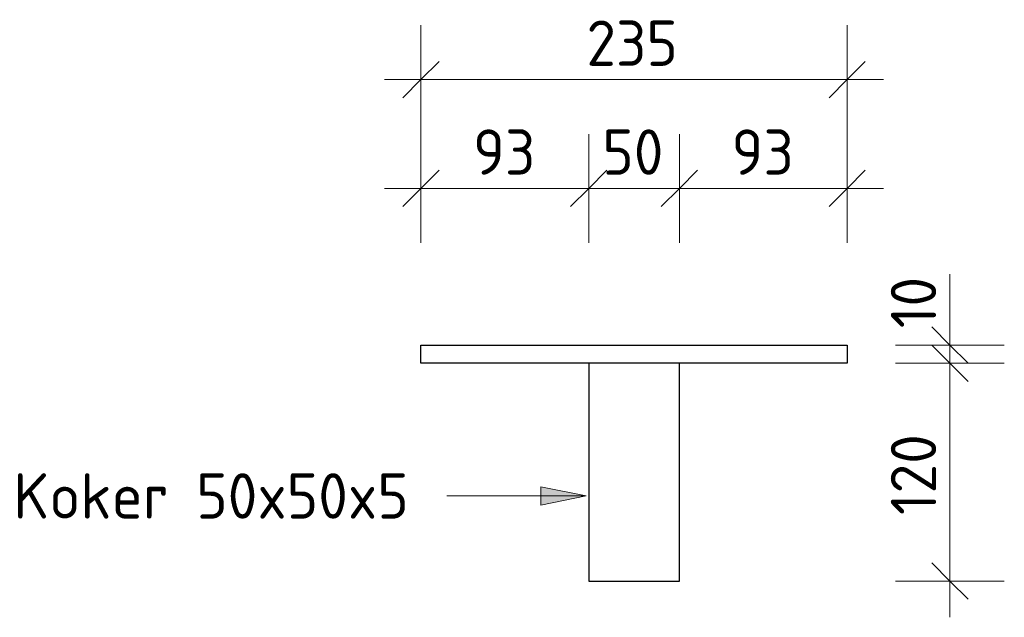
# Model space of a CAD drawing. Header units: millimetres. Extents: x -236366 to -208453, y -103 to 146229.
# Tile 5 of 10: x -208996 to -208453, y -70 to 259. Entities that reach past the tile are written whole.
import ezdxf

# ---------------------------------------------------------------- set-up
doc = ezdxf.new("R2010")
doc.units = ezdxf.units.MM
for name, color, linetype, lineweight in [('N-CO-BC-BETONVORM-G', 50, 'Continuous', 25), ('N-CO-SC-STAALVORM-G', 10, 'Continuous', 25), ('X-XX-AL-M', 7, 'Continuous', 18), ('X-XX-AL-M-10', 7, 'Continuous', 18), ('X-XX-AL-T25-1', 7, 'Continuous', 13)]:
    doc.layers.add(name, color=color, linetype=linetype, lineweight=lineweight)
doc.styles.add('NLCS-ISO', font='NLCS-ISO.ttf', dxfattribs={"height": 25})
doc.dimstyles.new('2_5_NLCS_diagonal', dxfattribs={"dimscale": 304.8, "dimtxt": 25.068874, "dimasz": 0.065617, "dimexe": 0.098425, "dimexo": 0.0625, "dimgap": 0, "dimtad": 1, "dimdec": 0, "dimzin": 0, "dimdsep": 46, "dimtxsty": 'NLCS-ISO', "dimblk1": 'OBLIQUE', "dimblk2": 'OBLIQUE', "dimsah": 1, "dimcen": 0.09, "dimdle": 0.065617, "dimazin": 0, "dimtfac": 1, "dimtdec": 4, "dimtix": 1, "dimtmove": 0, "dimatfit": 3, "dimfxl": 0.098425, "dimfxlon": 1, "dimtvp": 1, "dimtolj": 1, "dimtzin": 0, "dimarcsym": 2})
doc.dimstyles.new('2_5_NLCS_diagonal_3', dxfattribs={"dimscale": 304.8, "dimtxt": 25.068874, "dimasz": 0.065617, "dimexe": 0.098425, "dimexo": 0.0625, "dimgap": 0, "dimtad": 1, "dimdec": 0, "dimzin": 0, "dimdsep": 46, "dimtxsty": 'NLCS-ISO', "dimblk1": 'OBLIQUE', "dimblk2": 'OBLIQUE', "dimsah": 1, "dimcen": 0.09, "dimdle": 0.065617, "dimazin": 0, "dimtfac": 1, "dimtdec": 4, "dimtix": 1, "dimtmove": 1, "dimatfit": 3, "dimfxl": 0.098425, "dimfxlon": 1, "dimtvp": 1, "dimtolj": 1, "dimtzin": 0, "dimarcsym": 2})

# ---------------------------------------------------------------- blocks, each defined once
blk = doc.blocks.new('GM_Bevestigingsplaat radardetector2 - GM_Bevestigingsplaat radardetector2-3834855-Detail type Z - zijaanzicht - Dependent 2')
at = {"layer": 'N-CO-SC-STAALVORM-G'}
for p, q in [((-237897.01, 80), (-237662.01, 80)), ((-237897.01, 70), (-237897.01, 80)), ((-237662.01, 80), (-237662.01, 70)), ((-237662.01, 70), (-237897.01, 70)), ((-237804.51, 70), (-237804.51, -50)), ((-237754.51, -50), (-237754.51, 70)), ((-237804.51, -50), (-237754.51, -50))]:
    blk.add_line(p, q, dxfattribs=at)
blk = doc.blocks.new('DIMBLOCK132-Detail type Z - zijaanzicht - Dependent 2')
at = {"layer": 'X-XX-AL-M-10'}
for p, q in [((-208774.61, 196.35), (-208774.61, 256.35)), ((-208539.61, 196.35), (-208539.61, 256.35)), ((-208774.61, 226.35), (-208764.61, 236.35)), ((-208539.61, 226.35), (-208529.61, 236.35)), ((-208794.61, 226.35), (-208519.61, 226.35)), ((-208774.61, 226.35), (-208784.61, 216.35)), ((-208774.61, 226.35), (-208774.61, 196.35)), ((-208539.61, 226.35), (-208549.61, 216.35)), ((-208539.61, 226.35), (-208539.61, 196.35))]:
    blk.add_line(p, q, dxfattribs=at)
at = {"layer": 'X-XX-AL-M-10', "color": 0, "insert": (-208683.36, 258.92), "char_height": 25, "width": 63.0033, "attachment_point": 1, "line_spacing_factor": 1.135194, "style": 'NLCS-ISO'}
blk.add_mtext('235', dxfattribs=at)
blk = doc.blocks.new('_Oblique')
at = {"color": 0, "linetype": 'ByBlock', "lineweight": -2}
blk.add_line((-0.5, -0.5), (0.5, 0.5), dxfattribs=at)
blk = doc.blocks.new('DIMBLOCK133-Detail type Z - zijaanzicht - Dependent 2')
at = {"layer": 'X-XX-AL-M-10'}
for p, q in [((-208774.61, 136.35), (-208774.61, 196.35)), ((-208682.11, 136.35), (-208682.11, 196.35)), ((-208774.61, 166.35), (-208764.61, 176.35)), ((-208682.11, 166.35), (-208672.11, 176.35)), ((-208794.61, 166.35), (-208682.11, 166.35)), ((-208774.61, 166.35), (-208784.61, 156.35)), ((-208774.61, 166.35), (-208774.61, 136.35)), ((-208682.11, 166.35), (-208692.11, 156.35)), ((-208682.11, 166.35), (-208682.11, 136.35))]:
    blk.add_line(p, q, dxfattribs=at)
at = {"layer": 'X-XX-AL-M-10', "color": 0, "insert": (-208745.86, 198.92), "char_height": 25, "width": 42.0022, "attachment_point": 1, "line_spacing_factor": 1.135194, "style": 'NLCS-ISO'}
blk.add_mtext('93', dxfattribs=at)
blk = doc.blocks.new('DIMBLOCK134-Detail type Z - zijaanzicht - Dependent 2')
at = {"layer": 'X-XX-AL-M-10'}
for p, q in [((-208682.11, 136.35), (-208682.11, 196.35)), ((-208632.11, 136.35), (-208632.11, 196.35)), ((-208682.11, 166.35), (-208672.11, 176.35)), ((-208632.11, 166.35), (-208622.11, 176.35)), ((-208682.11, 166.35), (-208692.11, 156.35)), ((-208682.11, 166.35), (-208632.11, 166.35)), ((-208682.11, 166.35), (-208682.11, 136.35)), ((-208632.11, 166.35), (-208642.11, 156.35)), ((-208632.11, 166.35), (-208632.11, 136.35))]:
    blk.add_line(p, q, dxfattribs=at)
at = {"layer": 'X-XX-AL-M-10', "color": 0, "insert": (-208674.61, 198.92), "char_height": 25, "width": 42.0022, "attachment_point": 1, "line_spacing_factor": 1.135194, "style": 'NLCS-ISO'}
blk.add_mtext('50', dxfattribs=at)
blk = doc.blocks.new('DIMBLOCK135-Detail type Z - zijaanzicht - Dependent 2')
at = {"layer": 'X-XX-AL-M-10'}
for p, q in [((-208632.11, 136.35), (-208632.11, 196.35)), ((-208539.61, 136.35), (-208539.61, 196.35)), ((-208632.11, 166.35), (-208622.11, 176.35)), ((-208539.61, 166.35), (-208529.61, 176.35)), ((-208632.11, 166.35), (-208642.11, 156.35)), ((-208632.11, 166.35), (-208519.61, 166.35)), ((-208632.11, 166.35), (-208632.11, 136.35)), ((-208539.61, 166.35), (-208549.61, 156.35)), ((-208539.61, 166.35), (-208539.61, 136.35))]:
    blk.add_line(p, q, dxfattribs=at)
at = {"layer": 'X-XX-AL-M-10', "color": 0, "insert": (-208603.36, 198.92), "char_height": 25, "width": 42.0022, "attachment_point": 1, "line_spacing_factor": 1.135194, "style": 'NLCS-ISO'}
blk.add_mtext('93', dxfattribs=at)
blk = doc.blocks.new('DIMBLOCK136-Detail type Z - zijaanzicht - Dependent 2')
at = {"layer": 'X-XX-AL-M-10'}
for p, q in [((-208482.96, 119.12), (-208482.96, 89.33)), ((-208482.96, 100), (-208482.96, 70)), ((-208482.96, 80), (-208492.96, 90)), ((-208482.96, 89.33), (-208482.96, 75)), ((-208512.96, 80), (-208452.96, 80)), ((-208482.96, 80), (-208512.96, 80)), ((-208482.96, 70), (-208492.96, 80)), ((-208482.96, 80), (-208472.96, 70)), ((-208512.96, 70), (-208452.96, 70)), ((-208482.96, 70), (-208512.96, 70)), ((-208482.96, 70), (-208472.96, 60))]:
    blk.add_line(p, q, dxfattribs=at)
at = {"layer": 'X-XX-AL-M-10', "color": 0, "insert": (-208515.53, 89.33), "char_height": 25, "width": 35.7586, "attachment_point": 1, "rotation": 90, "line_spacing_factor": 1.135194, "style": 'NLCS-ISO'}
blk.add_mtext('10', dxfattribs=at)
blk = doc.blocks.new('DIMBLOCK137-Detail type Z - zijaanzicht - Dependent 2')
at = {"layer": 'X-XX-AL-M-10'}
for p, q in [((-208482.96, 70), (-208492.96, 80)), ((-208512.96, 70), (-208452.96, 70)), ((-208482.96, 70), (-208512.96, 70)), ((-208482.96, 70), (-208482.96, -70)), ((-208482.96, 70), (-208472.96, 60)), ((-208482.96, -50), (-208492.96, -40)), ((-208512.96, -50), (-208452.96, -50)), ((-208482.96, -50), (-208512.96, -50)), ((-208482.96, -50), (-208472.96, -60))]:
    blk.add_line(p, q, dxfattribs=at)
at = {"layer": 'X-XX-AL-M-10', "color": 0, "insert": (-208515.53, -13.65), "char_height": 25, "width": 56.7597, "attachment_point": 1, "rotation": 90, "line_spacing_factor": 1.135194, "style": 'NLCS-ISO'}
blk.add_mtext('120', dxfattribs=at)

msp = doc.modelspace()

# ---------------------------------------------------------------- hatches: boundary and pattern name
at = {"layer": 'X-XX-AL-T25-1'}
msp.add_hatch(color=256, dxfattribs=at).paths.add_polyline_path([(-208683.44, -3.12), (-208708.44, 1.88), (-208708.44, -8.12)], flags=0)

# ---------------------------------------------------------------- linework, layer by layer
for p, q in [((-208683.44, -3.12), (-208708.44, 1.88)), ((-208708.44, 1.88), (-208708.44, -8.12)), ((-208759.78, -3.12), (-208760.41, -3.12)), ((-208683.44, -3.12), (-208759.78, -3.12)), ((-208708.44, -8.12), (-208683.44, -3.12))]:
    msp.add_line(p, q, dxfattribs=at)

# ---------------------------------------------------------------- block references
at = {"layer": 'N-CO-BC-BETONVORM-G'}
msp.add_blockref('GM_Bevestigingsplaat radardetector2 - GM_Bevestigingsplaat radardetector2-3834855-Detail type Z - zijaanzicht - Dependent 2', (29122.41, 0), dxfattribs=at)

# ---------------------------------------------------------------- texts
at = {"layer": 'X-XX-AL-T25-1', "insert": (-208999.28, 9.38), "char_height": 25, "width": 277.3839, "attachment_point": 1, "style": 'NLCS-ISO'}
msp.add_mtext('Koker 50x50x5', dxfattribs=at)

# ---------------------------------------------------------------- dimensions: what is measured, and where the dimension line sits
at = {"layer": 'X-XX-AL-M'}
for base, p1, p2, override, picture, middle in [((-208539.61, 226.35), (-208774.61, 196.35), (-208539.61, 196.35), {"dimpost": '<>', "dimfxl": 235}, 'DIMBLOCK132-Detail type Z - zijaanzicht - Dependent 2', (-208657.11, 238.85)), ((-208682.10697642, 166.34905406), (-208774.60697642, 136.34905406), (-208682.10697642, 136.34905406), {"dimpost": '<>', "dimfxl": 92.5}, 'DIMBLOCK133-Detail type Z - zijaanzicht - Dependent 2', (-208728.35697642, 178.84905406)), ((-208632.11, 166.35), (-208682.11, 136.35), (-208632.11, 136.35), {"dimpost": '<>', "dimfxl": 50}, 'DIMBLOCK134-Detail type Z - zijaanzicht - Dependent 2', (-208657.11, 178.85)), ((-208539.60697642, 166.34905406), (-208632.10697642, 136.34905406), (-208539.60697642, 136.34905406), {"dimpost": '<>', "dimfxl": 92.5}, 'DIMBLOCK135-Detail type Z - zijaanzicht - Dependent 2', (-208585.85697642, 178.84905406))]:
    dim = msp.add_linear_dim(base=base, p1=p1, p2=p2, dimstyle='2_5_NLCS_diagonal', override=override, dxfattribs=at)
    dim.commit()
    dim.dimension.update_dxf_attribs({"geometry": picture, "text_midpoint": middle})
dim = msp.add_linear_dim(base=(-208482.96, 70), p1=(-208512.96, 80), p2=(-208512.96, 70), angle=90, dimstyle='2_5_NLCS_diagonal_3', override={"dimpost": '<>', "dimfxl": 10}, dxfattribs=at)
dim.commit()
dim.dimension.update_dxf_attribs({"geometry": 'DIMBLOCK136-Detail type Z - zijaanzicht - Dependent 2', "text_midpoint": (-208498.86, 107.2), "dimtype": 160, "text_rotation": 90})
dim = msp.add_linear_dim(base=(-208482.96, -50), p1=(-208512.96, 70), p2=(-208512.96, -50), angle=90, dimstyle='2_5_NLCS_diagonal', override={"dimpost": '<>', "dimfxl": 120}, dxfattribs=at)
dim.commit()
dim.dimension.update_dxf_attribs({"geometry": 'DIMBLOCK137-Detail type Z - zijaanzicht - Dependent 2', "text_midpoint": (-208495.46, 10)})

doc.saveas('drawing.dxf')
